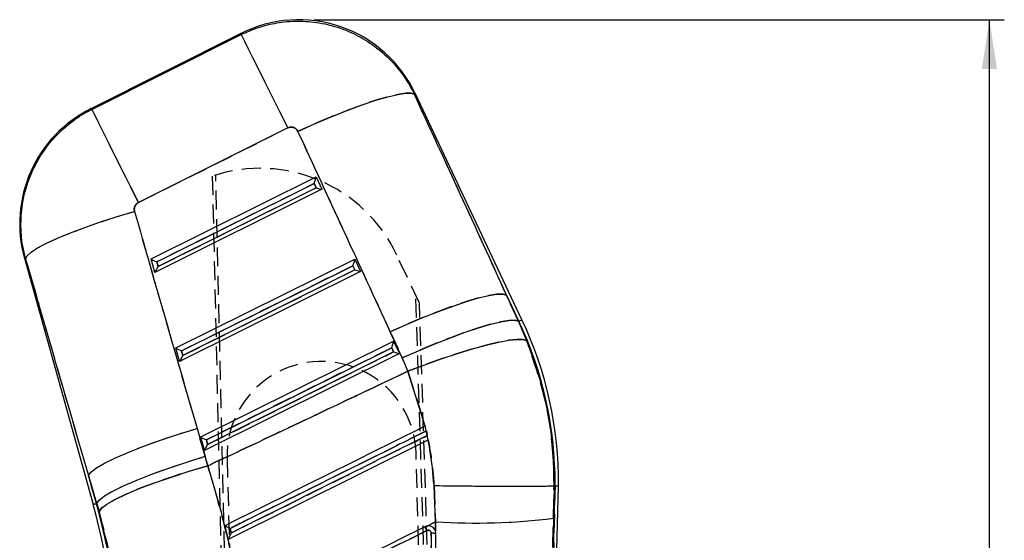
# Model space of a CAD drawing. Extents: x 26 to 373, y 29 to 284.
# Tile 5 of 14: x 107 to 173, y 235 to 270. Entities that reach past the tile are written whole.
import ezdxf

# ---------------------------------------------------------------- set-up
doc = ezdxf.new("R2010")
doc.units = 0
doc.linetypes.add('HIDDEN', pattern=[1.905, 1.27, -0.635])
doc.layers.get('0').update_dxf_attribs({"linetype": 'CONTINUOUS'})
doc.styles.add('SLDTEXTSTYLE0', font='TXT', dxfattribs={"width": 0.75})
doc.dimstyles.new('SLDDIMSTYLE0', dxfattribs={"dimtxt": 3.5, "dimasz": 3.302, "dimexe": 0, "dimexo": 0.0625, "dimgap": 0.875, "dimtad": 1, "dimdec": 0, "dimrnd": 1e-09, "dimzin": 12, "dimtxsty": 'SLDTEXTSTYLE0', "dimsah": 1, "dimcen": 0.09, "dimazin": 3, "dimtfac": 1, "dimtdec": 0, "dimtofl": 0, "dimtmove": 0, "dimatfit": 3, "dimtolj": 1, "dimtzin": 12})

# ---------------------------------------------------------------- blocks, each defined once
blk = doc.blocks.new('_D_3')
at = {"color": 179, "linetype": 'CONTINUOUS'}
for p, q in [((126.988, 269.844), (173.369, 269.844)), ((172.369, 54.563), (172.369, 269.844)), ((122.209, 54.563), (173.369, 54.563))]:
    blk.add_line(p, q, dxfattribs=at)
for points in [[(172.369, 269.844), (171.861, 266.542), (172.877, 266.542)], [(172.369, 54.563), (172.877, 57.865), (171.861, 57.865)]]:
    blk.add_solid(points, dxfattribs=at)
at = {"color": 179, "linetype": 'CONTINUOUS', "insert": (167.857, 158.22, 0.1), "char_height": 3.5, "attachment_point": 1, "rotation": 90, "style": 'SLDTEXTSTYLE0'}
blk.add_mtext('215', dxfattribs=at)

msp = doc.modelspace()

# ---------------------------------------------------------------- linework, layer by layer
at = {"color": 7, "linetype": 'CONTINUOUS'}
for p, q in [((122.128389, 268.932583), (112.003307, 263.867574)), ((112.076088, 263.828637), (122.105646, 268.845858)), ((140.969389, 249.711419), (133.788231, 264.903622)), ((125.236901, 262.586402), (115.207339, 257.569181)), ((116.063631, 253.783862), (127.140662, 259.288127)), ((127.140662, 259.288127), (127.532239, 258.459727)), ((116.442117, 253.589007), (127.015336, 258.842918)), ((127.015336, 258.842918), (127.148005, 258.562247)), ((127.532239, 258.459727), (116.314097, 252.885344)), ((127.148005, 258.562247), (116.526979, 253.284583)), ((107.552494, 253.834995), (112.160406, 237.304809)), ((116.314097, 252.885344), (116.063631, 253.783862)), ((116.526979, 253.284583), (116.442117, 253.589007)), ((117.728664, 247.810806), (129.743728, 253.781179)), ((118.10715, 247.615951), (129.618398, 253.335977)), ((129.618398, 253.335977), (129.75107, 253.055307)), ((129.743728, 253.781179), (130.1353, 252.952779)), ((130.1353, 252.952779), (117.979131, 246.912288)), ((129.75107, 253.055307), (118.192012, 247.311527)), ((139.932382, 251.362997), (140.73871, 249.60238)), ((140.759873, 249.612386), (139.932382, 251.362997)), ((140.759873, 249.612386), (140.73871, 249.60238)), ((140.73871, 249.60238), (141.299414, 248.295622)), ((132.927949, 247.140052), (132.121623, 248.900669)), ((119.393698, 241.83775), (132.346787, 248.274239)), ((132.346787, 248.274239), (132.738364, 247.445831)), ((117.979131, 246.912288), (117.728664, 247.810806)), ((118.192012, 247.311527), (118.10715, 247.615951)), ((132.738364, 247.445831), (119.644168, 240.939232)), ((119.772184, 241.642895), (132.221461, 247.82903)), ((132.35413, 247.548359), (119.857046, 241.338464)), ((132.221461, 247.82903), (132.35413, 247.548359)), ((134.476286, 242.569918), (133.306536, 246.248285)), ((119.154065, 242.413732), (119.70052, 240.539903)), ((134.480157, 242.57184), (134.476286, 242.569918)), ((134.680527, 241.650546), (134.480157, 242.57184)), ((134.615141, 241.941328), (134.549527, 242.248135)), ((119.644168, 240.939232), (119.393698, 241.83775)), ((119.857046, 241.338464), (119.772184, 241.642895)), ((121.223907, 234.966698), (134.674157, 241.647387)), ((134.674157, 241.647387), (134.680527, 241.650546)), ((134.680527, 241.650546), (134.678568, 241.649578)), ((112.406014, 237.373272), (111.859555, 239.247101)), ((111.859555, 239.247101), (112.383636, 237.367036)), ((135.174856, 236.144292), (135.067423, 238.576943)), ((142.208599, 189.503672), (143.428047, 238.566006)), ((142.811031, 223.068046), (143.196327, 238.569739)), ((143.126831, 238.570841), (143.078881, 236.384662)), ((143.12701, 238.570849), (143.126831, 238.570841)), ((143.196327, 238.569739), (143.12701, 238.570849)), ((112.383636, 237.367036), (112.406014, 237.373272)), ((112.56283, 236.828024), (112.406014, 237.373272)), ((135.174856, 236.144292), (134.606398, 235.86187)), ((135.160713, 235.535363), (135.174856, 236.144292)), ((143.078881, 236.384662), (142.811031, 223.068046)), ((134.606398, 235.86187), (134.458571, 235.815199)), ((135.160713, 235.535363), (135.148178, 235.566276)), ((135.191797, 235.356102), (135.160713, 235.535363)), ((134.880622, 235.375116), (134.662024, 214.22224))]:
    msp.add_line(p, q, dxfattribs=at)
at = {"color": 7, "linetype": 'HIDDEN'}
for p, q in [((122.105646, 268.845858), (112.076088, 263.828637)), ((115.207339, 257.569181), (125.236901, 262.586402)), ((120.172399, 259.34499), (121.899887, 184.725734)), ((122.154525, 184.732763), (120.401899, 259.418579)), ((127.015336, 258.842918), (116.442117, 253.589007)), ((127.148005, 258.562247), (127.015336, 258.842918)), ((116.526979, 253.284583), (127.148005, 258.562247)), ((134.089817, 250.82233), (132.565361, 254.050622)), ((116.442117, 253.589007), (116.526979, 253.284583)), ((129.618398, 253.335977), (118.10715, 247.615951)), ((129.75107, 253.055307), (129.618398, 253.335977)), ((118.192012, 247.311527), (129.75107, 253.055307)), ((135.930029, 185.11316), (133.838956, 251.353572)), ((139.932382, 251.362997), (140.759873, 249.612386)), ((140.73871, 249.60238), (139.932382, 251.362997)), ((136.184665, 185.12019), (134.089817, 250.82233)), ((140.759873, 249.612386), (140.73871, 249.60238)), ((141.299414, 248.295622), (140.73871, 249.60238)), ((132.121623, 248.900669), (132.927949, 247.140052)), ((118.10715, 247.615951), (118.192012, 247.311527)), ((132.221461, 247.82903), (119.772184, 241.642895)), ((119.857046, 241.338464), (132.35413, 247.548359)), ((132.35413, 247.548359), (132.221461, 247.82903)), ((133.306536, 246.248285), (134.476286, 242.569918)), ((119.70052, 240.539903), (119.154065, 242.413732)), ((134.549527, 242.248135), (134.615141, 241.941328)), ((134.620878, 241.944174), (134.554445, 242.250579)), ((119.772184, 241.642895), (119.857046, 241.338464)), ((135.38986, 185.098244), (133.859013, 240.731338)), ((121.163818, 240.38201), (122.6947, 184.747683)), ((112.383636, 237.367036), (111.859555, 239.247101)), ((111.859555, 239.247101), (112.406014, 237.373272)), ((135.067423, 238.576943), (135.174856, 236.144292)), ((143.196327, 238.569739), (142.811031, 223.068046)), ((143.078881, 236.384662), (143.126831, 238.570841)), ((112.383636, 237.367036), (112.406014, 237.373272)), ((112.406014, 237.373272), (112.56283, 236.828024)), ((134.606398, 235.86187), (135.174856, 236.144292)), ((135.174856, 236.144292), (135.160713, 235.535363)), ((142.811031, 223.068046), (143.078881, 236.384662)), ((134.458571, 235.815199), (134.6215, 235.863859)), ((121.223907, 234.966698), (121.224257, 234.966869)), ((134.662024, 214.22224), (134.880622, 235.375116))]:
    msp.add_line(p, q, dxfattribs=at)
at = {"color": 8, "linetype": 'CONTINUOUS', "flags": 128}
for points in [[(122.105646, 268.845858), (122.125863, 268.922942), (122.128389, 268.932583)], [(133.788231, 264.903622), (133.784036, 264.893936), (133.750486, 264.81651)], [(112.003307, 263.867574), (112.011394, 263.863238), (112.076088, 263.828637)], [(107.633817, 253.805871), (107.561531, 253.831761), (107.552494, 253.834995)], [(140.759873, 249.612386), (140.851504, 249.655696), (140.916985, 249.686653), (140.956287, 249.705227), (140.969389, 249.711419)], [(112.160406, 237.304809), (112.174368, 237.308706), (112.216241, 237.320373), (112.286008, 237.339827), (112.383636, 237.367036)]]:
    msp.add_lwpolyline(points, dxfattribs=at)
at = {"color": 7, "linetype": 'HIDDEN', "flags": 128}
for points in [[(122.128389, 268.932583), (122.125863, 268.922942), (122.105646, 268.845858)], [(122.105646, 268.845858), (122.174828, 268.707576), (122.328303, 268.400761), (122.562445, 267.932715), (122.8717, 267.314496), (123.248755, 266.560765), (123.68467, 265.689345), (124.169129, 264.720904), (124.690655, 263.678359), (125.236901, 262.586402)], [(133.750486, 264.81651), (133.539508, 264.90389), (133.163038, 264.908689), (132.629822, 264.8308), (131.952249, 264.672043), (131.14607, 264.436098), (130.230016, 264.128434), (129.225372, 263.756233), (128.155491, 263.328122), (127.045232, 262.854049), (125.920391, 262.345041)], [(133.750486, 264.81651), (133.784036, 264.893936), (133.788231, 264.903622)], [(112.076088, 263.828637), (112.011394, 263.863238), (112.003307, 263.867574)], [(112.076088, 263.828637), (112.145266, 263.690355), (112.298745, 263.38354), (112.532883, 262.915494), (112.842142, 262.297275), (113.219193, 261.543544), (113.655108, 260.672132), (114.139567, 259.703683), (114.661093, 258.661138), (115.207339, 257.569181)], [(107.633817, 253.805871), (107.732965, 254.002983), (108.004647, 254.244397), (108.442782, 254.52471), (109.037577, 254.837664), (109.775725, 255.176248), (110.640715, 255.5329), (111.613194, 255.899633), (112.671423, 256.268243), (113.791718, 256.63049), (114.949032, 256.978276)], [(107.552494, 253.834995), (107.561531, 253.831761), (107.633817, 253.805871)], [(139.932382, 251.362997), (139.68706, 251.42991), (139.285658, 251.419003), (138.73704, 251.330519), (138.053319, 251.16642), (137.249597, 250.930319), (136.34362, 250.627438), (135.355393, 250.264461), (134.306745, 249.849404), (133.220826, 249.391439), (132.121623, 248.900669)], [(140.73871, 249.60238), (140.493388, 249.669293), (140.091986, 249.658386), (139.543368, 249.56991), (138.859647, 249.405804), (138.055925, 249.16971), (137.149948, 248.866821), (136.161721, 248.503844), (135.113072, 248.088794), (134.027154, 247.630822), (132.927949, 247.140052)], [(141.299414, 248.295622), (141.056769, 248.37588), (140.652315, 248.386467), (140.095071, 248.327168), (139.397469, 248.199301), (138.575078, 248.00572), (137.646242, 247.750732), (136.631683, 247.440042), (135.554039, 247.080567), (134.437353, 246.680336), (133.306536, 246.248285)], [(111.859555, 239.247101), (112.02298, 239.476631), (112.386222, 239.757041), (112.93977, 240.080985), (113.669126, 240.439983), (114.555183, 240.824627), (115.574731, 241.22485), (116.701065, 241.630162), (117.904688, 242.029945), (119.154065, 242.413732)], [(112.406014, 237.373272), (112.569435, 237.602802), (112.932681, 237.883212), (113.486229, 238.207156), (114.215582, 238.566155), (115.101638, 238.950799), (116.121187, 239.351022), (117.247521, 239.756333), (118.451143, 240.156116), (119.70052, 240.539903)], [(119.881137, 239.907401), (118.629075, 239.537867), (117.422747, 239.151994), (116.29369, 238.759878), (115.271407, 238.371754), (114.382627, 237.997773), (113.650582, 237.647714), (113.094403, 237.330722), (112.728632, 237.055095), (112.56283, 236.828024)], [(112.383636, 237.367036), (112.286008, 237.339827), (112.216241, 237.320373), (112.174368, 237.308706), (112.160406, 237.304809)]]:
    msp.add_lwpolyline(points, dxfattribs=at)
at = {"color": 7, "linetype": 'CONTINUOUS', "flags": 128}
for points in [[(122.105646, 268.845858), (122.174828, 268.707576), (122.328303, 268.400761), (122.562445, 267.932715), (122.8717, 267.314496), (123.248755, 266.560765), (123.68467, 265.689345), (124.169129, 264.720904), (124.690655, 263.678359), (125.236901, 262.586402)], [(125.920391, 262.345041), (127.045232, 262.854049), (128.155491, 263.328122), (129.225372, 263.756233), (130.230016, 264.128434), (131.14607, 264.436098), (131.952249, 264.672043), (132.629822, 264.8308), (133.163038, 264.908689), (133.539508, 264.90389), (133.750486, 264.81651)], [(112.076088, 263.828637), (112.145266, 263.690355), (112.298745, 263.38354), (112.532883, 262.915494), (112.842142, 262.297275), (113.219193, 261.543544), (113.655108, 260.672132), (114.139567, 259.703683), (114.661093, 258.661138), (115.207339, 257.569181)], [(107.633817, 253.805871), (107.732965, 254.002983), (108.004647, 254.244397), (108.442782, 254.52471), (109.037577, 254.837664), (109.775725, 255.176248), (110.640715, 255.5329), (111.613194, 255.899633), (112.671423, 256.268243), (113.791718, 256.63049), (114.949032, 256.978276)], [(132.121623, 248.900669), (133.220826, 249.391439), (134.306745, 249.849404), (135.355393, 250.264461), (136.34362, 250.627438), (137.249597, 250.930319), (138.053319, 251.16642), (138.73704, 251.330519), (139.285658, 251.419003), (139.68706, 251.42991), (139.932382, 251.362997)], [(132.927949, 247.140052), (134.027154, 247.630822), (135.113072, 248.088794), (136.161721, 248.503844), (137.149948, 248.866821), (138.055925, 249.16971), (138.859647, 249.405804), (139.543368, 249.56991), (140.091986, 249.658386), (140.493388, 249.669293), (140.73871, 249.60238)], [(133.306536, 246.248285), (134.437353, 246.680336), (135.554039, 247.080567), (136.631683, 247.440042), (137.646242, 247.750732), (138.575078, 248.00572), (139.397469, 248.199301), (140.095071, 248.327168), (140.652315, 248.386467), (141.056769, 248.37588), (141.299414, 248.295622)], [(111.859555, 239.247101), (112.02298, 239.476631), (112.386222, 239.757041), (112.93977, 240.080985), (113.669126, 240.439983), (114.555183, 240.824627), (115.574731, 241.22485), (116.701065, 241.630162), (117.904688, 242.029945), (119.154065, 242.413732)], [(112.406014, 237.373272), (112.569435, 237.602802), (112.932681, 237.883212), (113.486229, 238.207156), (114.215582, 238.566155), (115.101638, 238.950799), (116.121187, 239.351022), (117.247521, 239.756333), (118.451143, 240.156116), (119.70052, 240.539903)], [(112.56283, 236.828024), (112.728632, 237.055095), (113.094403, 237.330722), (113.650582, 237.647714), (114.382627, 237.997773), (115.271407, 238.371754), (116.29369, 238.759878), (117.422747, 239.151994), (118.629075, 239.537867), (119.881137, 239.907401)]]:
    msp.add_lwpolyline(points, dxfattribs=at)
at = {"color": 7, "linetype": 'CONTINUOUS'}
for centre, radius, start, end in [((125.988227, 261.216657), 8.6275, 24.88582584, 116.98245254), ((115.863144, 256.151652), 8.6275, 116.2963341, 195.85326849), ((117.787523, 238.753649), 25.409469, 359.58529857, 25.29950461), ((117.787523, 238.753649), 25.641212, 359.57872284, 25.29950461), ((63.530677, 223.748917), 50.483788, 1.57931582, 15.57620195), ((63.530677, 223.748917), 50.715531, 1.58079079, 15.57620195), ((137.821858, 279.176706), 43.113749, 266.48006839, 277.00372113), ((118.694086, 227.817909), 17.67698, 25.96970909, 26.89858588)]:
    msp.add_arc(centre, radius, start, end, dxfattribs=at)
at = {"color": 7, "linetype": 'HIDDEN'}
for centre, radius, start, end in [((123.386431, 249.716546), 10.150712, 25.27556502, 108.45932504), ((117.787523, 238.753649), 25.409469, 359.58529857, 25.29950461), ((127.511415, 240.556675), 6.35, 1.57620195, 181.57620195), ((63.530677, 223.748917), 50.715531, 1.58079079, 15.57620195), ((137.821858, 279.176706), 43.113749, 266.48006839, 277.00372113), ((-60.504581, 138.729762), 217.79856, 26.39645312, 26.47184185)]:
    msp.add_arc(centre, radius, start, end, dxfattribs=at)
at = {"color": 7, "linetype": 'CONTINUOUS'}
for centre, major_axis, ratio, start_param, end_param in [((71.361192, 254.46587), (-163.012994, 345.314803), 0.159482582, 4.6282833, 4.667138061), ((70.863678, 255.460416), (-163.037172, 345.303375), 0.138218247, 4.628262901, 4.667117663), ((126.99668, 258.880215), (0.142238, 0.409862), 0.068966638, 4.645223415, 6.206597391), ((127.129349, 258.599546), (0.401987, -0.139504), 0.068599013, 4.782605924, 6.216019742), ((157.956243, 299.027888), (-103.099579, 375.134792), 0.135617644, 1.645791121, 1.684931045), ((158.453758, 298.033342), (-102.87959, 375.196076), 0.156481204, 1.645959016, 1.68509894), ((116.423461, 253.626304), (0.360344, -0.160438), 0.067363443, 3.232773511, 4.794147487), ((129.599743, 253.373271), (0.142238, 0.409862), 0.068966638, 4.645223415, 6.206597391), ((116.508322, 253.321878), (0.193749, 0.435161), 0.06773113, 3.223351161, 4.656764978), ((129.732412, 253.092601), (0.401987, -0.139504), 0.068599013, 4.782605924, 6.216019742), ((132.202805, 247.866327), (0.142238, 0.409862), 0.068966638, 4.645223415, 6.206597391), ((118.088494, 247.653246), (0.360344, -0.160438), 0.067363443, 3.232773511, 4.794147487), ((132.335474, 247.585657), (0.401987, -0.139504), 0.068599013, 4.782605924, 6.216019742), ((118.173355, 247.34882), (0.193749, 0.435161), 0.06773113, 3.223351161, 4.656764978), ((117.196367, 239.935385), (-7.741664, 15.475798), 0.999926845, 4.622021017, 4.678015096), ((119.753528, 241.680188), (0.360344, -0.160438), 0.067363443, 3.232773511, 4.794147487), ((119.838389, 241.375762), (0.193749, 0.435161), 0.06773113, 3.223351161, 4.656764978), ((63.350817, 224.108461), (-26.261958, 52.49837), 0.999926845, 4.521084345, 4.532290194)]:
    msp.add_ellipse(centre, major_axis=major_axis, ratio=ratio, start_param=start_param, end_param=end_param, dxfattribs=at)
at = {"color": 7, "linetype": 'HIDDEN'}
for centre, major_axis, ratio, start_param, end_param in [((71.361192, 254.46587), (-163.012994, 345.314803), 0.159482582, 4.6282833, 4.667138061), ((70.863678, 255.460416), (-163.037172, 345.303375), 0.138218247, 4.628262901, 4.667117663), ((157.956243, 299.027888), (-103.099579, 375.134792), 0.135617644, 1.645791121, 1.684931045), ((158.453758, 298.033342), (-102.87959, 375.196076), 0.156481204, 1.645959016, 1.68509894), ((117.196367, 239.935385), (-7.741664, 15.475798), 0.999926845, 4.622021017, 4.678015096), ((63.350817, 224.108461), (-26.261958, 52.49837), 0.999926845, 4.521084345, 4.532290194)]:
    msp.add_ellipse(centre, major_axis=major_axis, ratio=ratio, start_param=start_param, end_param=end_param, dxfattribs=at)
at = {"color": 7, "linetype": 'CONTINUOUS'}
for points, knots in [([(122.105646, 268.845858), (122.490528, 269.017124), (123.260291, 269.359653), (124.547874, 269.668072), (125.920332, 269.787325), (127.439819, 269.667083), (128.925962, 269.27079), (130.319821, 268.605907), (131.517833, 267.767814), (132.549317, 266.738682), (133.283396, 265.73244), (133.626612, 265.059418), (133.750486, 264.81651)], [0, 0, 0, 0, 0.092114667, 0.184228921, 0.288392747, 0.39255634, 0.516343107, 0.622683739, 0.729024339, 0.83467801, 0.9403319, 1, 1, 1, 1]), ([(107.633817, 253.805871), (107.563755, 254.092025), (107.37616, 254.858214), (107.281135, 256.145635), (107.421221, 257.763314), (107.876229, 259.313494), (108.608671, 260.724645), (109.469709, 261.87736), (110.513733, 262.866954), (111.416764, 263.485503), (111.95833, 263.767353), (112.076088, 263.828637)], [0, 0, 0, 0, 0.074457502, 0.199362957, 0.324268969, 0.483490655, 0.604086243, 0.724681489, 0.845549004, 0.966416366, 1, 1, 1, 1]), ([(125.920391, 262.345041), (125.913154, 262.359497), (125.88045, 262.424824), (125.794524, 262.526211), (125.665569, 262.603275), (125.524091, 262.641492), (125.381638, 262.643898), (125.283134, 262.604768), (125.236901, 262.586402)], [0, 0, 0, 0, 0.060465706, 0.273245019, 0.486141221, 0.609925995, 0.816920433, 1, 1, 1, 1]), ([(115.207339, 257.569181), (115.200402, 257.565579), (115.143727, 257.536153), (115.048556, 257.45891), (114.968337, 257.329955), (114.926796, 257.183831), (114.926323, 257.068336), (114.944772, 256.99517), (114.949032, 256.978276)], [0, 0, 0, 0, 0.033512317, 0.273759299, 0.513954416, 0.673699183, 0.924653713, 1, 1, 1, 1]), ([(141.299414, 248.295622), (141.671784, 247.238575), (142.423465, 245.104773), (143.02763, 241.821349), (143.094819, 239.62375), (143.12701, 238.570849)], [0, 0, 0, 0, 0.33834059, 0.682989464, 1, 1, 1, 1]), ([(119.881137, 239.907401), (121.187876, 240.52197), (125.666458, 242.62828), (130.138983, 244.747442), (133.306536, 246.248285)], [0, 0, 0, 0, 0.291775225, 1, 1, 1, 1]), ([(134.476286, 242.569918), (134.3247, 242.494628), (133.445878, 242.058131), (129.658122, 240.176787), (125.320626, 238.02241), (121.710365, 236.229243), (121.009043, 235.880906)], [0, 0, 0, 0, 0.033767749, 0.195768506, 0.843771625, 1, 1, 1, 1]), ([(121.367904, 235.702815), (121.549723, 235.793093), (122.458822, 236.244488), (126.27702, 238.140389), (130.489083, 240.231868), (133.973847, 241.962273), (134.549527, 242.248135)], [0, 0, 0, 0, 0.041379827, 0.2069000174, 0.8689803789, 1, 1, 1, 1]), ([(134.615141, 241.941328), (134.433323, 241.851044), (133.524234, 241.399625), (129.706062, 239.503666), (125.495828, 237.413084), (122.012853, 235.683669), (121.43899, 235.398727)], [0, 0, 0, 0, 0.041397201, 0.206986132, 0.869341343, 1, 1, 1, 1]), ([(135.067423, 238.576943), (134.996075, 239.384969), (134.90515, 240.414726), (134.715083, 241.428992), (134.674157, 241.647387)], [0, 0, 0, 0, 0.784676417, 1, 1, 1, 1]), ([(119.881137, 239.907401), (120.360812, 238.247086), (121.32751, 234.901023), (121.931316, 231.452203), (122.235513, 229.714686)], [0, 0, 0, 0, 0.496199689, 1, 1, 1, 1]), ([(135.067423, 238.576943), (135.113349, 238.576356), (135.465466, 238.571849), (136.27305, 238.562206), (137.46777, 238.550041), (138.741522, 238.540036), (139.908142, 238.534172), (140.939018, 238.532542), (141.800164, 238.535447), (142.468821, 238.542804), (142.939048, 238.554326), (143.064237, 238.565336), (143.126831, 238.570841)], [0, 0, 0, 0, 0.011482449, 0.088035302, 0.202035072, 0.316034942, 0.430030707, 0.544026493, 0.658019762, 0.772013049, 0.886006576, 1, 1, 1, 1]), ([(143.196327, 238.569739), (143.350257, 238.567232), (143.504777, 238.564716), (143.427459, 238.566023), (143.427164, 238.566028)], [0, 0, 0, 0, 0.996187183, 1, 1, 1, 1]), ([(113.997917, 229.314881), (113.840107, 230.573863), (113.521276, 233.117441), (112.88445, 235.582887), (112.56283, 236.828024)], [0, 0, 0, 0, 0.494965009, 1, 1, 1, 1]), ([(121.009043, 235.880906), (121.053213, 235.692965), (121.124813, 235.388311), (121.196459, 235.083479), (121.223907, 234.966698)], [0, 0, 0, 0, 0.6168979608, 1, 1, 1, 1]), ([(121.367904, 235.702815), (121.366829, 235.703319), (121.321844, 235.724408), (121.235172, 235.765378), (121.130896, 235.816034), (121.060817, 235.851284), (121.018902, 235.873501), (121.012269, 235.878484), (121.009043, 235.880906)], [0, 0, 0, 0, 0.006566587, 0.274718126, 0.524347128, 0.693230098, 0.85084301, 1, 1, 1, 1]), ([(121.43899, 235.398727), (121.431476, 235.430872), (121.40778, 235.532246), (121.384085, 235.6336), (121.367904, 235.702815)], [0, 0, 0, 0, 0.317092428, 1, 1, 1, 1]), ([(134.458571, 235.815199), (132.501862, 234.843269), (128.588444, 232.899406), (124.674992, 230.955635), (122.718266, 229.983749)], [0, 0, 0, 0, 0.4999998, 1, 1, 1, 1]), ([(122.847973, 229.729997), (124.784843, 230.691706), (128.697597, 232.634495), (132.610292, 234.577432), (134.586145, 235.558587)], [0, 0, 0, 0, 0.495014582, 1, 1, 1, 1]), ([(134.586143, 235.558594), (134.608823, 235.567089), (134.653099, 235.583673), (134.724435, 235.57812), (134.788596, 235.551469), (134.839911, 235.504713), (134.874437, 235.443659), (134.878557, 235.397948), (134.880614, 235.375116)], [0, 0, 0, 0, 0.1737583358, 0.3392185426, 0.5045567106, 0.6698309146, 0.8350892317, 1, 1, 1, 1]), ([(135.148178, 235.566276), (135.12828, 235.603443), (135.081405, 235.691001), (134.961201, 235.796584), (134.801624, 235.863985), (134.677585, 235.871811), (134.613808, 235.862905), (134.606398, 235.86187)], [0, 0, 0, 0, 0.190709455, 0.44926795, 0.707733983, 0.966041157, 1, 1, 1, 1]), ([(121.43899, 235.398727), (121.438482, 235.397654), (121.417762, 235.35388), (121.369375, 235.252328), (121.305119, 235.120287), (121.257911, 235.026423), (121.232057, 234.977493), (121.226864, 234.97042), (121.224257, 234.966869)], [0, 0, 0, 0, 0.005770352, 0.235422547, 0.54832125, 0.748195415, 0.873602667, 1, 1, 1, 1]), ([(135.191801, 235.355931), (135.186731, 235.358039), (135.176261, 235.362394), (135.105508, 235.368512), (135.002334, 235.373388), (134.921193, 235.374639), (134.880622, 235.375265)], [0, 0, 0, 0, 0.238338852, 0.492224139, 0.746112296, 1, 1, 1, 1]), ([(135.061172, 222.821968), (135.062817, 222.979059), (135.072955, 223.946891), (135.110513, 227.537024), (135.152406, 231.55798), (135.185705, 234.768219), (135.191803, 235.356102)], [0, 0, 0, 0, 0.037599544, 0.231650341, 0.859293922, 1, 1, 1, 1])]:
    msp.add_open_spline(points, degree=3, knots=knots, dxfattribs=at)
at = {"color": 7, "linetype": 'HIDDEN'}
for points, knots in [([(125.236901, 262.586402), (125.261035, 262.597075), (125.336587, 262.630485), (125.477294, 262.648559), (125.626401, 262.618878), (125.761454, 262.548608), (125.859619, 262.45762), (125.903854, 262.375676), (125.920391, 262.345041)], [0, 0, 0, 0, 0.097615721, 0.305596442, 0.513515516, 0.652637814, 0.870135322, 1, 1, 1, 1]), ([(114.949032, 256.978276), (114.938783, 257.033297), (114.918056, 257.14458), (114.953175, 257.290905), (115.021814, 257.420154), (115.105292, 257.510971), (115.180658, 257.553961), (115.207339, 257.569181)], [0, 0, 0, 0, 0.239977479, 0.485358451, 0.628840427, 0.868597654, 1, 1, 1, 1]), ([(143.12701, 238.570849), (143.118616, 239.137141), (143.0901, 241.060807), (142.643089, 244.376523), (141.751362, 246.977425), (141.299414, 248.295622)], [0, 0, 0, 0, 0.170642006, 0.579661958, 1, 1, 1, 1]), ([(133.306536, 246.248285), (130.138983, 244.747442), (125.666458, 242.62828), (121.187876, 240.52197), (119.881137, 239.907401)], [0, 0, 0, 0, 0.708224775, 1, 1, 1, 1]), ([(134.549527, 242.248135), (134.36771, 242.157851), (133.45862, 241.706433), (129.640448, 239.810474), (125.428389, 237.718989), (121.943591, 235.988664), (121.367904, 235.702815)], [0, 0, 0, 0, 0.041380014, 0.206900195, 0.868980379, 1, 1, 1, 1]), ([(121.43899, 235.398727), (121.620809, 235.489008), (122.529903, 235.940414), (126.348118, 237.836278), (130.558343, 239.926878), (134.041284, 241.656372), (134.615141, 241.941328)], [0, 0, 0, 0, 0.041397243, 0.206985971, 0.869341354, 1, 1, 1, 1]), ([(134.674157, 241.647387), (134.779336, 241.046755), (134.957518, 240.029235), (135.035481, 238.999028), (135.067423, 238.576943)], [0, 0, 0, 0, 0.590290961, 1, 1, 1, 1]), ([(122.235513, 229.714686), (121.936364, 231.426178), (121.333555, 234.874967), (120.367686, 238.221576), (119.881137, 239.907401)], [0, 0, 0, 0, 0.49625867, 1, 1, 1, 1]), ([(112.56283, 236.828024), (112.87845, 235.608358), (113.516275, 233.143573), (113.836268, 230.599868), (113.997917, 229.314881)], [0, 0, 0, 0, 0.4948364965, 1, 1, 1, 1]), ([(121.367904, 235.702815), (121.384085, 235.6336), (121.40778, 235.532246), (121.431476, 235.430872), (121.43899, 235.398727)], [0, 0, 0, 0, 0.682907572, 1, 1, 1, 1]), ([(134.586145, 235.558587), (132.610292, 234.577432), (128.697597, 232.634495), (124.784843, 230.691706), (122.847973, 229.729997)], [0, 0, 0, 0, 0.504985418, 1, 1, 1, 1]), ([(134.880614, 235.375116), (134.878429, 235.398626), (134.874117, 235.445033), (134.838594, 235.506372), (134.786741, 235.552643), (134.722027, 235.578712), (134.651338, 235.5833), (134.607869, 235.566827), (134.586143, 235.558594)], [0, 0, 0, 0, 0.169747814, 0.335078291, 0.500564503, 0.666178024, 0.833154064, 1, 1, 1, 1]), ([(135.191793, 235.355789), (135.186724, 235.357924), (135.176253, 235.362332), (135.105501, 235.368462), (135.002327, 235.373337), (134.921185, 235.374523), (134.880614, 235.375116)], [0, 0, 0, 0, 0.238339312, 0.49222566, 0.746113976, 1, 1, 1, 1])]:
    msp.add_open_spline(points, degree=3, knots=knots, dxfattribs=at)

# ---------------------------------------------------------------- dimensions: what is measured, and where the dimension line sits
at = {"color": 179, "linetype": 'CONTINUOUS'}
dim = msp.add_linear_dim(base=(172.369023, 269.844157), p1=(121.209023, 54.562503), p2=(125.988227, 269.844157), angle=90, dimstyle='SLDDIMSTYLE0', dxfattribs=at)
dim.commit()
dim.dimension.update_dxf_attribs({"geometry": '_D_3', "text_midpoint": (172.369023, 163.520583), "dimtype": 160})

doc.saveas('drawing.dxf')
